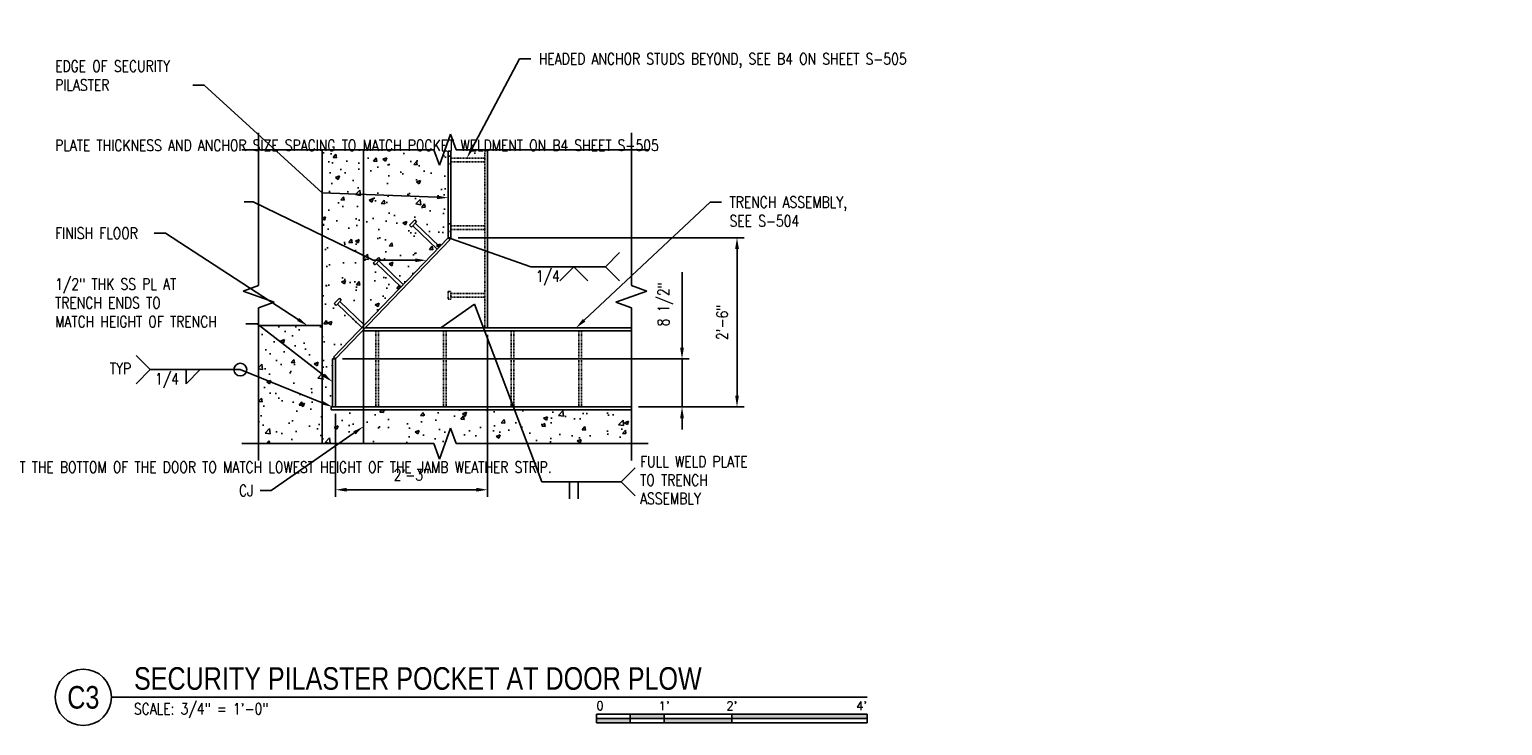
# Model space of a CAD drawing. Header units: inches. Extents: x 56 to 1759, y 30 to 684.
# Tile 4 of 12: x 250 to 512, y 62 to 186. Entities that reach past the tile are written whole.
import ezdxf
from ezdxf import colors
from ezdxf.entities.mleader import LeaderData, LeaderLine
from ezdxf.enums import TextEntityAlignment as Align
from ezdxf.math import Vec2, Vec3

# ---------------------------------------------------------------- set-up
doc = ezdxf.new("R2010")
doc.units = ezdxf.units.IN
doc.header["$MEASUREMENT"] = 0
doc.linetypes.add('Hidden 3_32_', pattern=[0.140625, 0.09375, -0.046875])
for name, color, linetype in [('A-DETL-HDLN', 90, 'Hidden 3_32_'), ('S-ANNO-DIMS', 1, 'Continuous'), ('S-ANNO-NOTE', 2, 'Continuous'), ('S-ANNO-SYMB', 2, 'Continuous'), ('S-DETL-LIGHT', 2, 'Continuous'), ('S-DETL-MEDM', 3, 'Continuous')]:
    doc.layers.add(name, color=color, linetype=linetype)
doc.layers.add('A-WALL-PATT', color=9, linetype='Continuous', lineweight=18, true_color=0x808080)
doc.styles.add('Annotative', font='romans.shx', dxfattribs={"width": 0.8, "height": 0.125})
doc.styles.add('Arial', font='romans.shx', dxfattribs={"width": 0.8})
doc.styles.add('TITLES', font='swiss.ttf', dxfattribs={"width": 0.8, "height": 0.25})
doc.dimstyles.new('Annotative', dxfattribs={"dimscale": 0, "dimtxt": 0.125, "dimasz": 0.125, "dimexe": 0.078125, "dimexo": 0.078125, "dimgap": 0.09, "dimtad": 1, "dimdec": 3, "dimzin": 3, "dimdsep": 46, "dimlunit": 4, "dimtxsty": 'Annotative', "dimcen": 0.09, "dimclrt": 2, "dimazin": 2, "dimtfac": 1, "dimtdec": 3, "dimtmove": 0, "dimatfit": 0, "dimfxl": 1, "dimfrac": 2, "dimtolj": 1, "dimtzin": 0, "dimarcsym": 0})

# ---------------------------------------------------------------- blocks, each defined once
blk = doc.blocks.new('*D5')
at = {"layer": 'Defpoints', "color": 0, "transparency": 16777216}
for p in [(331.75, 132.76), (304.75, 118.76), (331.75, 104.07)]:
    blk.add_point(p, dxfattribs=at)
at = {"layer": 'S-ANNO-DIMS', "color": 0, "lineweight": -2, "transparency": 16777216}
for p, q in [((331.75, 131.51), (331.75, 102.82)), ((304.75, 117.51), (304.75, 102.82)), ((306.75, 104.07), (329.75, 104.07))]:
    blk.add_line(p, q, dxfattribs=at)
at = {"layer": 'S-ANNO-DIMS', "color": 0, "transparency": 16777216}
for points in [[(306.75, 104.41), (306.75, 103.74), (304.75, 104.07)], [(329.75, 104.41), (329.75, 103.74), (331.75, 104.07)]]:
    blk.add_solid(points, dxfattribs=at)
at = {"layer": 'S-ANNO-DIMS', "color": 2, "lineweight": -3, "transparency": 16777216, "insert": (318.25, 106.7), "char_height": 2, "width": 8.2186, "attachment_point": 5, "style": 'Annotative'}
blk.add_mtext('\\A1;2\'-3"', dxfattribs=at)
blk = doc.blocks.new('*D4')
at = {"layer": 'Defpoints', "color": 0, "transparency": 16777216}
for p in [(325.25, 148.76), (357.25, 118.76), (375.98, 118.76)]:
    blk.add_point(p, dxfattribs=at)
at = {"layer": 'S-ANNO-DIMS', "color": 0, "lineweight": -2, "transparency": 16777216}
for p, q in [((326.5, 148.76), (377.23, 148.76)), ((375.98, 146.76), (375.98, 120.76)), ((358.5, 118.76), (377.23, 118.76))]:
    blk.add_line(p, q, dxfattribs=at)
at = {"layer": 'S-ANNO-DIMS', "color": 0, "transparency": 16777216}
for points in [[(375.65, 146.76), (376.32, 146.76), (375.98, 148.76)], [(375.65, 120.76), (376.32, 120.76), (375.98, 118.76)]]:
    blk.add_solid(points, dxfattribs=at)
at = {"layer": 'S-ANNO-DIMS', "color": 2, "lineweight": -3, "transparency": 16777216, "insert": (373.35, 133.76), "char_height": 2, "width": 14.1564, "attachment_point": 5, "rotation": 90, "style": 'Annotative'}
blk.add_mtext('\\A1;2\'-6"', dxfattribs=at)
blk = doc.blocks.new('*D32')
at = {"layer": 'Defpoints', "color": 0, "transparency": 16777216}
for p in [(304.75, 127.26), (357.25, 118.76), (366.23, 118.76)]:
    blk.add_point(p, dxfattribs=at)
at = {"layer": 'S-ANNO-DIMS', "color": 0, "lineweight": -2, "transparency": 16777216}
for p, q in [((366.23, 129.26), (366.23, 142.67)), ((306, 127.26), (367.48, 127.26)), ((366.23, 118.76), (366.23, 127.26)), ((358.5, 118.76), (367.48, 118.76)), ((366.23, 116.76), (366.23, 114.76))]:
    blk.add_line(p, q, dxfattribs=at)
at = {"layer": 'S-ANNO-DIMS', "color": 0, "transparency": 16777216}
for points in [[(365.89, 129.26), (366.56, 129.26), (366.23, 127.26)], [(365.89, 116.76), (366.56, 116.76), (366.23, 118.76)]]:
    blk.add_solid(points, dxfattribs=at)
at = {"layer": 'S-ANNO-DIMS', "color": 2, "lineweight": -3, "transparency": 16777216, "insert": (363.26, 136.96), "char_height": 2, "attachment_point": 5, "rotation": 90, "style": 'Annotative'}
blk.add_mtext('\\A1;8 1/2"', dxfattribs=at)
blk = doc.blocks.new('*U44')
for points in [[(-3, -0.281), (-2.625, -0.281), (-2.625, -0.234), (-3, -0.234)], [(-2.625, -0.188), (-2.25, -0.188), (-2.25, -0.234), (-2.625, -0.234)], [(-2.25, -0.235), (-1.5, -0.235), (-1.5, -0.281), (-2.25, -0.281)], [(-1.5, -0.234), (0, -0.234), (0, -0.187), (-1.5, -0.187)]]:
    blk.add_hatch(color=256).paths.add_polyline_path(points)
for p, q in [((0, -0.187), (-3, -0.187)), ((-3, -0.281), (-3, -0.187)), ((0, -0.234), (-3, -0.234)), ((0, -0.281), (-3, -0.281)), ((-2.625, -0.281), (-2.625, -0.188)), ((-2.25, -0.281), (-2.25, -0.188)), ((-1.5, -0.281), (-1.5, -0.188)), ((0, -0.187), (0, -0.281))]:
    blk.add_line(p, q)
at = {"flags": 128}
for points in [[(-3, -0.281), (-2.625, -0.281), (-2.625, -0.234), (-3, -0.234), (-3, -0.281)], [(-2.625, -0.188), (-2.25, -0.188), (-2.25, -0.234), (-2.625, -0.234), (-2.625, -0.188)], [(-2.25, -0.235), (-1.5, -0.235), (-1.5, -0.281), (-2.25, -0.281), (-2.25, -0.235)], [(-1.5, -0.234), (0, -0.234), (0, -0.187), (-1.5, -0.187), (-1.5, -0.234)]]:
    blk.add_lwpolyline(points, close=True, dxfattribs=at)
at = {"style": 'Arial'}
blk.add_text('0', height=0.0937, dxfattribs=at).set_placement((-3, -0.094), align=Align.MIDDLE_LEFT)
for s, p in [("1'", (-2.25, -0.094)), ("2'", (-1.5, -0.094))]:
    blk.add_text(s, height=0.0937, dxfattribs=at).set_placement(p, align=Align.MIDDLE_CENTER)
blk.add_text("4'", height=0.0937, dxfattribs=at).set_placement((0, -0.094), align=Align.MIDDLE_RIGHT)
blk = doc.blocks.new('*U41')
at = {"linetype": 'Continuous', "lineweight": -3}
blk.add_line((1.125, 0.625), (9.5, 0.625), dxfattribs=at)
at = {"lineweight": -3}
blk.add_circle((0.812, 0.625), 0.312, dxfattribs=at)
at = {"lineweight": -3, "style": 'Arial'}
blk.add_attdef('DRAWING_AREA_TITLE', text='', height=0.187, dxfattribs=at).set_placement((1.374, 0.634), align=Align.BOTTOM_LEFT)
blk.add_attdef('X#', text='', height=0.187, dxfattribs=at).set_placement((0.812, 0.625), align=Align.MIDDLE_CENTER)
blk.add_attdef('SCALE:', text='', height=0.0938, dxfattribs=at).set_placement((1.374, 0.561), align=Align.TOP_LEFT)

msp = doc.modelspace()

# ---------------------------------------------------------------- hatches: boundary and pattern name
at = {"layer": 'A-WALL-PATT', "lineweight": -3}
h = msp.add_hatch(dxfattribs=at)
h.set_pattern_fill('AR-CONC', color=8, style=0)
h.set_pattern_definition([(50, (221.479, 0), (7.1726, -0.62752), [0.75, -8.25]), (355, (221.479, 0), (-1.38751, 7.52192), [0.6, -6.6]), (100.4514, (222.0765, -0.052), (5.78509, 6.8944), [0.6374, -7.01142]), (46.184, (221.479, 2), (10.6724, -1.6552), [1.125, -12.375]), (96.6356, (222.368, 1.862), (9.3466, 9.7412), [0.9561, -10.51714]), (351.184, (221.479, 2), (9.3466, 9.7412), [0.9, -9.9]), (21, (222.479, 1.5), (5.96907, -4.02619), [0.75, -8.25]), (326, (222.479, 1.5), (2.43315, 7.2515), [0.6, -6.6]), (71.4514, (222.976, 1.1645), (8.40222, 3.22531), [0.6374, -7.01142]), (37.5, (221.4788, 0), (0.1216, 3.32894), [0, -6.52, 0, -6.7, 0, -6.625]), (7.5, (221.4788, 0), (2.630695, 3.94412), [0, -3.82, 0, -6.37, 0, -2.525]), (327.5, (219.2488, 0), (5.338224, -0.22555), [0, -2.5, 0, -7.8, 0, -10.35]), (317.5, (218.2488, 0), (5.83186, 1.00105), [0, -3.25, 0, -5.18, 0, -7.35])])
h.paths.add_polyline_path([(323.192, 109.5076), (325.192, 115.0026), (326.192, 112.2551), (357.2463, 112.2551), (357.2463, 118.2551), (304.0021, 118.2551), (304.0021, 118.7551), (304.2521, 118.7551), (304.2521, 127.4566), (324.7516, 148.7556), (324.7516, 164.0056), (325.2521, 164.0056), (325.2521, 162.8636), (331.2521, 162.8636), (331.2521, 164.3422), (326.192, 164.3422), (325.192, 167.0897), (323.192, 161.5948), (322.192, 164.3422), (302.3771, 164.3422), (302.3771, 133.1711), (291.1378, 133.1711), (291.1378, 112.2551), (322.192, 112.2551)])
h.paths.add_polyline_path([(304.2521, 118.7551), (302.2606, 119.1361), (302.4918, 119.7614), (304.0061, 118.8957)])

# ---------------------------------------------------------------- linework, layer by layer
at = {"layer": 'A-DETL-HDLN', "lineweight": -3}
for p, q in [((325.2521, 163.218), (324.7796, 163.218)), ((324.7796, 163.218), (324.7796, 161.8794)), ((331.2521, 162.8636), (325.2521, 162.8636)), ((331.2521, 162.2337), (325.2521, 162.2337)), ((331.2521, 132.7551), (331.2521, 164.3422)), ((324.7796, 161.8794), (325.2521, 161.8794)), ((325.2521, 151.218), (324.7796, 151.218)), ((324.7796, 151.218), (324.7796, 149.8794)), ((324.7796, 149.8794), (325.2521, 149.8794)), ((331.2521, 150.8636), (325.2521, 150.8636)), ((331.2521, 150.2337), (325.2521, 150.2337)), ((325.2521, 139.218), (324.7796, 139.218)), ((324.7796, 139.218), (324.7796, 137.8794)), ((325.2521, 137.8794), (325.2521, 139.218)), ((331.2521, 138.8636), (325.2521, 138.8636)), ((324.7796, 137.8794), (325.2521, 137.8794)), ((331.2521, 138.2337), (325.2521, 138.2337)), ((311.9054, 132.2551), (311.9054, 118.7551)), ((312.4054, 132.2551), (312.4054, 118.7551)), ((323.9054, 132.2551), (323.9054, 118.7551)), ((324.4054, 132.2551), (324.4054, 118.7551)), ((335.9054, 132.2551), (335.9054, 118.7551)), ((336.4054, 132.2551), (336.4054, 118.7551)), ((347.9054, 132.2551), (347.9054, 118.7551)), ((348.4054, 132.2551), (348.4054, 118.7551))]:
    msp.add_line(p, q, dxfattribs=at)
at = {"layer": 'S-DETL-LIGHT', "lineweight": -3}
for p, q in [((291.1378, 140.2987), (291.1378, 167.3422)), ((357.2463, 140.2987), (357.2463, 167.3422)), ((325.192, 167.0897), (323.192, 161.5948)), ((326.192, 164.3422), (325.192, 167.0897)), ((322.192, 164.3422), (288.1378, 164.3422)), ((302.3771, 112.2551), (302.3771, 164.3422)), ((309.7521, 164.3422), (309.7521, 112.2551)), ((323.192, 161.5948), (322.192, 164.3422)), ((360.2463, 164.3422), (326.192, 164.3422)), ((331.7521, 132.7551), (331.7521, 164.3422)), ((355.1299, 146.1035), (352.6299, 143.6035)), ((344.545, 141.1035), (347.045, 143.6035)), ((347.045, 143.6035), (349.545, 141.1035)), ((352.6299, 143.6035), (355.1299, 141.1035)), ((288.3903, 139.2987), (291.1378, 140.2987)), ((293.8853, 137.2987), (288.3903, 139.2987)), ((354.4988, 137.2987), (359.9938, 139.2987)), ((359.9938, 139.2987), (357.2463, 140.2987)), ((291.1378, 136.2987), (293.8853, 137.2987)), ((291.1378, 109.2551), (291.1378, 136.2987)), ((357.2463, 136.2987), (354.4988, 137.2987)), ((357.2463, 109.2551), (357.2463, 136.2987)), ((302.3771, 133.1711), (291.1378, 133.1711)), ((271.894, 125.3786), (269.394, 127.8786)), ((269.394, 122.8786), (271.894, 125.3786)), ((278.2684, 125.3786), (278.2684, 122.8786)), ((278.2684, 122.8786), (280.7684, 125.3786)), ((325.192, 115.0026), (323.192, 109.5076)), ((326.192, 112.2551), (325.192, 115.0026)), ((322.192, 112.2551), (288.1378, 112.2551)), ((323.192, 109.5076), (322.192, 112.2551)), ((360.2463, 112.2551), (326.192, 112.2551)), ((357.9184, 107.9675), (355.4184, 105.4675)), ((355.4184, 105.4675), (341.3407, 105.4675)), ((346.295, 105.4675), (346.295, 102.4675)), ((347.795, 105.4675), (347.795, 102.4675)), ((355.4184, 105.4675), (357.9184, 102.9675))]:
    msp.add_line(p, q, dxfattribs=at)
msp.add_circle((287.8918, 125.3786), 1.125, dxfattribs=at)
at = {"layer": 'S-DETL-MEDM', "lineweight": -3}
for p, q in [((325.2521, 164.0922), (324.7521, 164.0922)), ((324.7521, 164.0922), (324.7521, 148.7551)), ((325.2521, 148.7551), (325.2521, 164.0922)), ((318.8127, 151.9186), (317.8844, 150.9542)), ((318.2248, 150.6266), (319.153, 151.591)), ((319.153, 151.591), (318.8127, 151.9186)), ((317.8844, 150.9542), (318.2248, 150.6266)), ((322.7935, 146.7211), (318.4705, 150.8819)), ((323.2303, 147.175), (318.9073, 151.3357)), ((324.7516, 148.7556), (304.3902, 127.6001)), ((304.7504, 127.2534), (325.1118, 148.4088)), ((325.1118, 148.4088), (324.7516, 148.7556)), ((324.7521, 148.7551), (325.2521, 148.7551)), ((312.3749, 145.2327), (311.4467, 144.2682)), ((311.4467, 144.2682), (311.7871, 143.9406)), ((311.7871, 143.9406), (312.7153, 144.9051)), ((316.3572, 140.0338), (312.0328, 144.1959)), ((312.7153, 144.9051), (312.3749, 145.2327)), ((316.794, 140.4877), (312.4696, 144.6498)), ((305.4537, 138.0387), (304.5254, 137.0742)), ((304.5254, 137.0742), (304.8658, 136.7466)), ((304.8658, 136.7466), (305.7941, 137.7111)), ((309.4345, 132.8412), (305.1115, 137.0019)), ((305.7941, 137.7111), (305.4537, 138.0387)), ((309.8714, 133.295), (305.5484, 137.4558)), ((309.5644, 132.2551), (357.2463, 132.2551)), ((357.2463, 132.7551), (310.0456, 132.7551)), ((304.7521, 127.2551), (304.2521, 127.2551)), ((304.2521, 127.2551), (304.2521, 118.7551)), ((304.3902, 127.6001), (304.7504, 127.2534)), ((304.7521, 118.7551), (304.7521, 127.2551)), ((357.2463, 118.7551), (304.0021, 118.7551)), ((304.0021, 118.7551), (304.0021, 118.2551)), ((304.0021, 118.2551), (357.2463, 118.2551))]:
    msp.add_line(p, q, dxfattribs=at)

# ---------------------------------------------------------------- block references
at = {"layer": 'S-ANNO-SYMB', "lineweight": -3}
ref = msp.add_blockref('*U41', (247.0457, 57.2723), dxfattribs=dict(at, xscale=16, yscale=16, zscale=16))
ref.add_attrib('SCALE:', 'SCALE: 3/4" = 1\'-0"', dxfattribs={"layer": '0', "lineweight": -3, "height": 2, "style": 'Annotative', "width": 0.796875}).set_placement((269.0345, 66.2416), align=Align.TOP_LEFT)
ref.add_attrib('DRAWING_AREA_TITLE', 'SECURITY PILASTER POCKET AT DOOR PLOW', dxfattribs={"layer": '0', "lineweight": -3, "height": 4, "style": 'TITLES', "width": 0.796875}).set_placement((269.0345, 67.4148), align=Align.BOTTOM_LEFT)
ref.add_attrib('X#', 'C3', dxfattribs={"layer": '0', "lineweight": -3, "height": 4, "style": 'TITLES', "width": 0.796875}).set_placement((260.0457, 67.2723), align=Align.MIDDLE_CENTER)
at = {"layer": 'S-ANNO-SYMB', "lineweight": -3, "xscale": 16, "yscale": 16, "zscale": 16}
msp.add_blockref('*U44', (399.0458, 67.2723), dxfattribs=at)

# ---------------------------------------------------------------- texts
at = {"layer": 'S-ANNO-NOTE', "lineweight": -3, "char_height": 2, "line_spacing_factor": 0.981704, "style": 'Annotative'}
for s, insert, width, attachment_point in [('\\pxqr,t3.2,6.4,9.6,12.8,16,19.2,22.4,25.6,28.8,32,35.2,38.4,41.6,44.8,48,51.2,54.4,57.6,60.8,64,67.2,70.4,73.6,76.8,80,83.2,86.4,89.6,92.8,96,99.2,102.4;{1/4}', (344.545, 142.9594), 5.018507, 3), ('\\pxt3.2,6.4,9.6,12.8,16,19.2,22.4,25.6,28.8,32,35.2,38.4,41.6,44.8,48,51.2,54.4,57.6,60.8,64,67.2,70.4,73.6,76.8,80,83.2,86.4,89.6,92.8,96,99.2,102.4;{TYP}', (264.7581, 126.5571), 4.478992, 1), ('\\pxqr,t3.2,6.4,9.6,12.8,16,19.2,22.4,25.6,28.8,32,35.2,38.4,41.6,44.8,48,51.2,54.4,57.6,60.8,64,67.2,70.4,73.6,76.8,80,83.2,86.4,89.6,92.8,96,99.2,102.4;{1/4}', (277.0184, 124.7345), 5.018507, 3), ('\\pxt3.2,6.4,9.6,12.8,16,19.2,22.4,25.6,28.8,32,35.2,38.4,41.6,44.8,48,51.2,54.4,57.6,60.8,64,67.2,70.4,73.6,76.8,80,83.2,86.4,89.6,92.8,96,99.2,102.4;{FULL WELD PLATE TO TRENCH ASSEMBLY}', (358.7995, 110.0517), 24.466142, 1)]:
    msp.add_mtext(s, dxfattribs=dict(at, insert=insert, width=width, attachment_point=attachment_point))

# ---------------------------------------------------------------- dimensions: what is measured, and where the dimension line sits
at = {"layer": 'S-ANNO-DIMS', "lineweight": -3}
dim = msp.add_linear_dim(base=(375.9838, 118.7551), p1=(325.2521, 148.7551), p2=(357.2463, 118.7551), angle=90, dimstyle='Annotative', override={"dimpost": '\\X'}, dxfattribs=at)
dim.commit()
dim.dimension.update_dxf_attribs({"geometry": '*D4', "text_midpoint": (373.3534, 133.7551)})
dim = msp.add_linear_dim(base=(366.2271, 118.7551), p1=(304.7521, 127.2551), p2=(357.2463, 118.7551), angle=90, dimstyle='Annotative', override={"dimpost": '\\X'}, dxfattribs=at)
dim.commit()
dim.dimension.update_dxf_attribs({"geometry": '*D32', "text_midpoint": (366.2271, 136.9617), "dimtype": 160})
dim = msp.add_linear_dim(base=(331.7521, 104.0721), p1=(304.7521, 118.7551), p2=(331.7521, 132.7551), dimstyle='Annotative', override={"dimpost": '\\X'}, dxfattribs=at)
dim.commit()
dim.dimension.update_dxf_attribs({"geometry": '*D5', "text_midpoint": (318.2521, 106.7025)})

# ---------------------------------------------------------------- leaders
at = {"layer": 'S-ANNO-NOTE', "lineweight": -3}
for points in [[(325.1797, 148.597), (339.4206, 143.6035), (352.6299, 143.6035)], [(323.4552, 132.7551), (329.4385, 136.9474), (341.3407, 105.4675)]]:
    msp.add_leader(points, dimstyle='Annotative', override={"dimscale": 0, "dimgap": 0.09, "dimtad": 0}, dxfattribs=at)
ml = msp.add_multileader_mtext('Standard', dxfattribs=at)
ml.set_content('\\A1;FACE OF BEAM', color=256, style='Annotative')
ml.set_leader_properties(color=1, linetype='ByLayer', lineweight=-1)
ml.build(insert=Vec2(0, 0))
ml.multileader.update_dxf_attribs({"text_right_attachment_type": 3, "dogleg_length": 0.125, "arrow_head_size": 2, "scale": 16})
ctx = ml.context
ctx.base_point, ctx.scale, ctx.char_height, ctx.arrow_head_size, ctx.landing_gap_size, ctx.plane_origin = Vec3(117.9947, 184.6364), 16, 2, 2, 1.4375, Vec3(111.9167, 178.271)
ctx.right_attachment = 3
notes = []
notes.append((ctx, [(0, (1, 1, 0), (115.9947, 184.6364), (1, 0), 2, [(0, [(106.1763, 157.1719)], 0, [])])]))
ctx.mtext.insert, ctx.mtext.width, ctx.mtext.flow_direction = Vec3(119.4322, 185.6364), 27.723829, 5
ml = msp.add_multileader_mtext('Standard', dxfattribs=at)
ml.set_content('\\A1;3/8" THK SS BENT PLATE, CONTRACTOR\'S OPTION TO USE A C8X13.75', color=256, style='Annotative')
ml.set_leader_properties(color=1, linetype='ByLayer', lineweight=-1)
ml.build(insert=Vec2(0, 0))
ml.multileader.update_dxf_attribs({"text_right_attachment_type": 3, "dogleg_length": 0.125, "arrow_head_size": 2, "scale": 16})
ctx = ml.context
ctx.base_point, ctx.scale, ctx.char_height, ctx.arrow_head_size, ctx.landing_gap_size, ctx.plane_origin = Vec3(63.046, 183.1475), 16, 2, 2, 1.4375, Vec3(23.6872, 194.8617)
ctx.right_attachment = 3
notes.append((ctx, [(1, (1, 1, 0), (100.7591, 175.7189), (-1, 0), 2, [(0, [(100.5769, 143.0987)], 0, [])])]))
ctx.mtext.insert, ctx.mtext.width, ctx.mtext.flow_direction = Vec3(64.4835, 184.1475), 36.031358, 5
ml = msp.add_multileader_mtext('Standard', dxfattribs=at)
ml.set_content('\\pxt3.2,6.4,9.6,12.8,16,19.2,22.4,25.6,28.8,32,35.2,38.4,41.6,44.8,48,51.2,54.4,57.6,60.8,64,67.2,70.4,73.6,76.8,80,83.2,86.4,89.6,92.8,96,99.2,102.4;{\\C256;HEADED ANCHOR STUDS BEYOND, SEE B4 ON SHEET S-505}', color=256, style='Annotative')
ml.set_leader_properties(color=1, linetype='ByLayer', lineweight=-1)
ml.build(insert=Vec2(0, 0))
ml.multileader.update_dxf_attribs({"text_right_attachment_type": 3, "dogleg_length": 0.125, "arrow_head_size": 2, "scale": 16})
ctx = ml.context
ctx.base_point, ctx.scale, ctx.char_height, ctx.arrow_head_size, ctx.landing_gap_size, ctx.plane_origin = Vec3(339.4087, 180.4592), 16, 2, 2, 1.4375, Vec3(291.9567, 160.6388)
ctx.right_attachment = 3
notes.append((ctx, [(0, (1, 1, 0), (337.4087, 180.4592), (1, 0), 2, [(0, [(328.068, 162.8636)], 0, [])])]))
ctx.mtext.insert, ctx.mtext.width, ctx.mtext.flow_direction = Vec3(340.8462, 181.4592), 32.622762, 5
ml = msp.add_multileader_mtext('Standard', dxfattribs=at)
ml.set_content('\\A1;(2) - 1/2" DIA SS HAS W/ 6" MIN EMBED @ 12" OC HORIZONTALLY', color=256, style='Annotative')
ml.set_leader_properties(color=1, linetype='ByLayer', lineweight=-1)
ml.build(insert=Vec2(0, 0))
ml.multileader.update_dxf_attribs({"text_right_attachment_type": 3, "dogleg_length": 0.125, "arrow_head_size": 2, "scale": 16})
ctx = ml.context
ctx.base_point, ctx.scale, ctx.char_height, ctx.arrow_head_size, ctx.landing_gap_size, ctx.plane_origin = Vec3(117.9947, 177.5969), 16, 2, 2, 1.4375, Vec3(111.9167, 171.2315)
ctx.right_attachment = 3
notes.append((ctx, [(0, (1, 1, 0), (115.9947, 177.5969), (1, 0), 2, [(0, [(104.3763, 141.4869)], 0, [])])]))
ctx.mtext.insert, ctx.mtext.width, ctx.mtext.flow_direction = Vec3(119.4322, 178.5969), 30.708794, 5
ml = msp.add_multileader_mtext('Standard', dxfattribs=at)
ml.set_content('EDGE OF SECURITY \\PPILASTER', color=256, style='Annotative')
ml.set_leader_properties(color=1, linetype='ByLayer', lineweight=-1)
ml.build(insert=Vec2(0, 0))
ml.multileader.update_dxf_attribs({"text_right_attachment_type": 3, "dogleg_length": 0.125, "arrow_head_size": 2, "scale": 16})
ctx = ml.context
ctx.base_point, ctx.scale, ctx.char_height, ctx.arrow_head_size, ctx.landing_gap_size, ctx.plane_origin = Vec3(253.6083, 179.1578), 16, 2, 2, 1.4375, Vec3(322.678, 156.0041)
ctx.right_attachment = 3
notes.append((ctx, [(0, (1, 1, 0), (281.4928, 175.8245), (-1, 0), 2, [(1, [(324.7521, 155.8361), (302.3771, 156.7147)], 0, [])])]))
ctx.mtext.insert, ctx.mtext.flow_direction = Vec3(255.0458, 180.1578), 5
ml = msp.add_multileader_mtext('Standard', dxfattribs=at)
ml.set_content('\\A1;L2x2x1/4 SS CONT ANGLE', color=256, style='Annotative')
ml.set_leader_properties(color=1, linetype='ByLayer', lineweight=-1)
ml.build(insert=Vec2(0, 0))
ml.multileader.update_dxf_attribs({"text_right_attachment_type": 3, "dogleg_length": 0.125, "arrow_head_size": 2, "scale": 16})
ctx = ml.context
ctx.base_point, ctx.scale, ctx.char_height, ctx.arrow_head_size, ctx.landing_gap_size, ctx.plane_origin = Vec3(61.0117, 163.7203), 16, 2, 2, 1.4375, Vec3(23.6872, 166.68)
ctx.right_attachment = 3
notes.append((ctx, [(1, (1, 1, 0), (81.6581, 160.006), (-1, 0), 2, [(0, [(98.5036, 141.1719)], 0, [])])]))
ctx.mtext.insert, ctx.mtext.width, ctx.mtext.flow_direction = Vec3(62.4492, 164.7203), 16.500658, 5
ml = msp.add_multileader_mtext('Standard', dxfattribs=at)
ml.set_content('\\pxt3.2,6.4,9.6,12.8,16,19.2,22.4,25.6,28.8,32,35.2,38.4,41.6,44.8,48,51.2,54.4,57.6,60.8,64,67.2,70.4,73.6,76.8,80,83.2,86.4,89.6,92.8,96,99.2,102.4;{\\C256;PLATE THICKNESS AND ANCHOR SIZE SPACING TO MATCH POCKET WELDMENT ON B4 SHEET S-505}', color=256, style='Annotative')
ml.set_leader_properties(color=1, linetype='ByLayer', lineweight=-1)
ml.build(insert=Vec2(0, 0))
ml.multileader.update_dxf_attribs({"text_right_attachment_type": 3, "dogleg_length": 0.125, "arrow_head_size": 2, "scale": 16})
ctx = ml.context
ctx.base_point, ctx.scale, ctx.char_height, ctx.arrow_head_size, ctx.landing_gap_size, ctx.plane_origin = Vec3(253.6083, 165.1289), 16, 2, 2, 1.4375, Vec3(339.9832, 139.0178)
ctx.right_attachment = 3
notes.append((ctx, [(0, (1, 1, 0), (290.1421, 155.1289), (-1, 0), 1.5826, [(1, [(320.901, 144.7548), (311.4467, 144.7504)], 0, [])])]))
ctx.mtext.insert, ctx.mtext.width, ctx.mtext.flow_direction = Vec3(255.0458, 166.1289), 34.433621, 5
ml = msp.add_multileader_mtext('Standard', dxfattribs=at)
ml.set_content('\\pxt3.2,6.4,9.6,12.8,16,19.2,22.4,25.6,28.8,32,35.2,38.4,41.6,44.8,48,51.2,54.4,57.6,60.8,64,67.2,70.4,73.6,76.8,80,83.2,86.4,89.6,92.8,96,99.2,102.4;{\\C256;TRENCH ASSEMBLY,\\PSEE S-504}', color=256, style='Annotative')
ml.set_leader_properties(color=1, linetype='ByLayer', lineweight=-1)
ml.build(insert=Vec2(0, 0))
ml.multileader.update_dxf_attribs({"text_right_attachment_type": 3, "dogleg_length": 0.125, "arrow_head_size": 2, "scale": 16})
ctx = ml.context
ctx.base_point, ctx.scale, ctx.char_height, ctx.arrow_head_size, ctx.landing_gap_size, ctx.plane_origin = Vec3(373.2239, 155.0614), 16, 2, 2, 1.4375, Vec3(325.7719, 135.241)
ctx.right_attachment = 3
notes.append((ctx, [(0, (1, 1, 0), (371.2239, 155.0614), (1, 0), 2, [(0, [(347.4171, 132.7551)], 0, [])])]))
ctx.mtext.insert, ctx.mtext.width, ctx.mtext.flow_direction = Vec3(374.6614, 156.0614), 32.622762, 5
ml = msp.add_multileader_mtext('Standard', dxfattribs=at)
ml.set_content('FINISH FLOOR', color=256, style='Annotative')
ml.set_leader_properties(color=1, linetype='ByLayer', lineweight=-1)
ml.build(insert=Vec2(0, 0))
ml.multileader.update_dxf_attribs({"text_right_attachment_type": 3, "dogleg_length": 0.125, "arrow_head_size": 2, "scale": 16})
ctx = ml.context
ctx.base_point, ctx.scale, ctx.char_height, ctx.arrow_head_size, ctx.landing_gap_size, ctx.plane_origin = Vec3(253.6083, 149.543), 16, 2, 2, 1.4375, Vec3(315.8206, 124.7226)
ctx.right_attachment = 3
notes.append((ctx, [(0, (1, 1, 0), (274.6356, 149.543), (-1, 0), 2, [(0, [(299.8172, 133.1711)], 0, [])])]))
ctx.mtext.insert, ctx.mtext.flow_direction = Vec3(255.0458, 150.543), 5
ml = msp.add_multileader_mtext('Standard', dxfattribs=at)
ml.set_content('1/2" THK SS PL AT\\PTRENCH ENDS TO\\PMATCH HEIGHT OF TRENCH', color=256, style='Annotative')
ml.set_leader_properties(color=1, linetype='ByLayer', lineweight=-1)
ml.build(insert=Vec2(0, 0))
ml.multileader.update_dxf_attribs({"text_right_attachment_type": 3, "dogleg_length": 0.125, "arrow_head_size": 2, "scale": 16})
ctx = ml.context
ctx.base_point, ctx.scale, ctx.char_height, ctx.arrow_head_size, ctx.landing_gap_size, ctx.plane_origin = Vec3(253.6083, 140.5411), 16, 2, 2, 1.4375, Vec3(324.3459, 114.4213)
ctx.right_attachment = 3
notes.append((ctx, [(0, (1, 1, 0), (290.8642, 133.4935), (-1, 0), 2, [(0, [(304.2521, 123.1837)], 0, [])])]))
ctx.mtext.insert, ctx.mtext.width, ctx.mtext.flow_direction = Vec3(255.0458, 141.5411), 40.341112, 5
ml = msp.add_multileader_mtext('Standard', dxfattribs=at)
ml.set_content('\\pxt3.2,6.4,9.6,12.8,16,19.2,22.4,25.6,28.8,32,35.2,38.4,41.6,44.8,48,51.2,54.4,57.6,60.8,64,67.2,70.4,73.6,76.8,80,83.2,86.4,89.6,92.8,96,99.2,102.4;{\\C256;BEARING SURFACE AT\\PDOOR LEADING EDGE, SEE B1 ON THIS SHEET}', color=256, style='Annotative')
ml.set_leader_properties(color=1, linetype='ByLayer', lineweight=-1)
ml.build(insert=Vec2(0, 0))
ml.multileader.update_dxf_attribs({"text_right_attachment_type": 3, "dogleg_length": 0.125, "arrow_head_size": 1, "scale": 8})
ctx = ml.context
ctx.base_point, ctx.scale, ctx.char_height, ctx.arrow_head_size, ctx.landing_gap_size, ctx.plane_origin = Vec3(192.0601, 138.8443), 8, 1, 1, 0.7188, Vec3(216.0276, 130.5084)
ctx.right_attachment = 3
notes.append((ctx, [(0, (1, 1, 0), (210.3833, 135.511), (-1, 0), 1, [(0, [(216.0276, 130.5084)], 0, [])])]))
ctx.mtext.insert, ctx.mtext.width, ctx.mtext.defined_height, ctx.mtext.flow_direction = Vec3(192.7789, 139.3443), 16.649236, 19.4491, 5
ml = msp.add_multileader_mtext('Standard', dxfattribs=at)
ml.set_content('NEOPRENE WEATHER STRIP (CONT) FASTEN W/ FLAT HEAD SOCKET CAP SCREWS @ 6" OC, TYP, 2" . WEATHER STRIP AT THE BOTTOM OF THE DOOR TO MATCH LOWEST HEIGHT OF THE JAMB WEATHER STRIP. ', color=256, style='Annotative')
ml.set_leader_properties(color=1, linetype='ByLayer', lineweight=-1)
ml.build(insert=Vec2(0, 0))
ml.multileader.update_dxf_attribs({"text_right_attachment_type": 3, "dogleg_length": 0.125, "arrow_head_size": 2, "scale": 16})
ctx = ml.context
ctx.base_point, ctx.scale, ctx.char_height, ctx.arrow_head_size, ctx.landing_gap_size, ctx.plane_origin = Vec3(117.9947, 108.0821), 16, 2, 2, 1.4375, Vec3(111.9167, 112.3424)
ctx.right_attachment = 3
notes.append((ctx, [(0, (1, 1, 0), (115.9947, 108.0821), (1, 0), 2, [(0, [(100.8757, 133.6121)], 0, [])])]))
ctx.mtext.insert, ctx.mtext.width, ctx.mtext.defined_height, ctx.mtext.flow_direction = Vec3(119.4322, 109.0821), 50.446442, 17.0373, 5
ml = msp.add_multileader_mtext('Standard', dxfattribs=at)
ml.set_content('', color=256, style='Annotative')
ml.set_leader_properties(color=256, linetype='ByLayer', lineweight=-1)
ml.build(insert=Vec2(0, 0))
ml.multileader.update_dxf_attribs({"text_right_attachment_type": 3, "dogleg_length": 0.125, "arrow_head_size": 2, "scale": 16})
ctx = ml.context
ctx.base_point, ctx.scale, ctx.char_height, ctx.arrow_head_size, ctx.landing_gap_size, ctx.plane_origin = Vec3(269.019, 125.3786), 16, 2, 2, 1.4375, Vec3(304.2521, 122.0092)
ctx.right_attachment, ctx.text_align_type = 3, 2
notes.append((ctx, [(0, (1, 1, 0), (287.8918, 125.3786), (-1, 0), 15.9977, [(0, [(304.2521, 118.7551)], 0, [])])]))
ctx.mtext.insert, ctx.mtext.alignment, ctx.mtext.flow_direction = Vec3(270.4565, 126.3786), 3, 5
ml = msp.add_multileader_mtext('Standard', dxfattribs=at)
ml.set_content('BOT OF HEADER BEAM OR ARCH BEAM', color=256, style='Annotative')
ml.set_leader_properties(color=1, linetype='ByLayer', lineweight=-1)
ml.build(insert=Vec2(0, 0))
ml.multileader.update_dxf_attribs({"text_right_attachment_type": 3, "dogleg_length": 0.125, "arrow_head_size": 2, "scale": 16})
ctx = ml.context
ctx.base_point, ctx.scale, ctx.char_height, ctx.arrow_head_size, ctx.landing_gap_size, ctx.plane_origin = Vec3(117.9947, 116.2197), 16, 2, 2, 1.4375, Vec3(111.9167, 121.0417)
ctx.right_attachment = 3
notes.append((ctx, [(0, (1, 1, 0), (115.9947, 116.2197), (1, 0), 2, [(0, [(111.9167, 121.0417)], 0, [])])]))
ctx.mtext.insert, ctx.mtext.width, ctx.mtext.flow_direction = Vec3(119.4322, 117.2197), 26.952712, 5
ml = msp.add_multileader_mtext('Standard', dxfattribs=at)
ml.set_content('\\pxt3.2,6.4,9.6,12.8,16,19.2,22.4,25.6,28.8,32,35.2,38.4,41.6,44.8,48,51.2,54.4,57.6,60.8,64,67.2,70.4,73.6,76.8,80,83.2,86.4,89.6,92.8,96,99.2,102.4;{\\C256;TRENCH ASEMBLY, \\PSEE DETAIL B4/S-505}', color=256, style='Annotative')
ml.set_leader_properties(color=1, linetype='ByLayer', lineweight=-1)
ml.build(insert=Vec2(0, 0))
ml.multileader.update_dxf_attribs({"text_right_attachment_type": 3, "dogleg_length": 0.125, "arrow_head_size": 1, "scale": 8})
ctx = ml.context
ctx.base_point, ctx.scale, ctx.char_height, ctx.arrow_head_size, ctx.landing_gap_size, ctx.plane_origin = Vec3(192.0601, 119.2286), 8, 1, 1, 0.7188, Vec3(216.0276, 113.2359)
ctx.right_attachment = 3
notes.append((ctx, [(0, (1, 1, 0), (208.2881, 117.3714), (-1, 0), 1, [(0, [(216.0276, 113.4646)], 0, [])])]))
ctx.mtext.insert, ctx.mtext.width, ctx.mtext.flow_direction = Vec3(192.7789, 119.8952), 16.649236, 5
ml = msp.add_multileader_mtext('Standard', dxfattribs=at)
ml.set_content('SLIDING DOOR', color=256, style='Annotative')
ml.set_leader_properties(color=1, linetype='ByLayer', lineweight=-1)
ml.build(insert=Vec2(0, 0))
ml.multileader.update_dxf_attribs({"text_right_attachment_type": 3, "dogleg_length": 0.125, "arrow_head_size": 2, "scale": 16})
ctx = ml.context
ctx.base_point, ctx.scale, ctx.char_height, ctx.arrow_head_size, ctx.landing_gap_size, ctx.plane_origin = Vec3(61.0117, 109.1158), 16, 2, 2, 1.4375, Vec3(23.6872, 121.0417)
ctx.right_attachment = 3
notes.append((ctx, [(1, (1, 1, 0), (82.4962, 109.1158), (-1, 0), 2, [(0, [(90.6286, 116.107)], 0, [])])]))
ctx.mtext.insert, ctx.mtext.width, ctx.mtext.flow_direction = Vec3(62.4492, 110.1158), 26.952712, 5
ml = msp.add_multileader_mtext('Standard', dxfattribs=at)
ml.set_content('CJ', color=256, style='Annotative')
ml.set_leader_properties(color=1, linetype='ByLayer', lineweight=-1)
ml.build(insert=Vec2(0, 0))
ml.multileader.update_dxf_attribs({"text_right_attachment_type": 3, "dogleg_length": 0.125, "arrow_head_size": 2, "scale": 16})
ctx = ml.context
ctx.base_point, ctx.scale, ctx.char_height, ctx.arrow_head_size, ctx.landing_gap_size, ctx.plane_origin = Vec3(286.2222, 103.9181), 16, 2, 2, 1.4375, Vec3(338.8349, 123.7385)
ctx.right_attachment = 3
notes.append((ctx, [(0, (1, 1, 0), (293.3829, 103.9181), (-1, 0), 2, [(0, [(309.7521, 115.29)], 0, [])])]))
ctx.mtext.insert, ctx.mtext.flow_direction = Vec3(287.6597, 104.9181), 5
for ctx, leaders in notes:
    for number, flags, end, landing, length, lines in leaders:
        leader = LeaderData()
        leader.index, (leader.has_last_leader_line, leader.has_dogleg_vector, leader.attachment_direction) = number, flags
        leader.last_leader_point, leader.dogleg_vector, leader.dogleg_length = Vec3(end), Vec3(landing), length
        for number, points, colour, breaks in lines:
            line = LeaderLine()
            line.index, line.vertices, line.color, line.breaks = number, Vec3.list(points), colors.encode_raw_color(colour), breaks
            leader.lines.append(line)
        ctx.leaders.append(leader)

doc.saveas('drawing.dxf')
